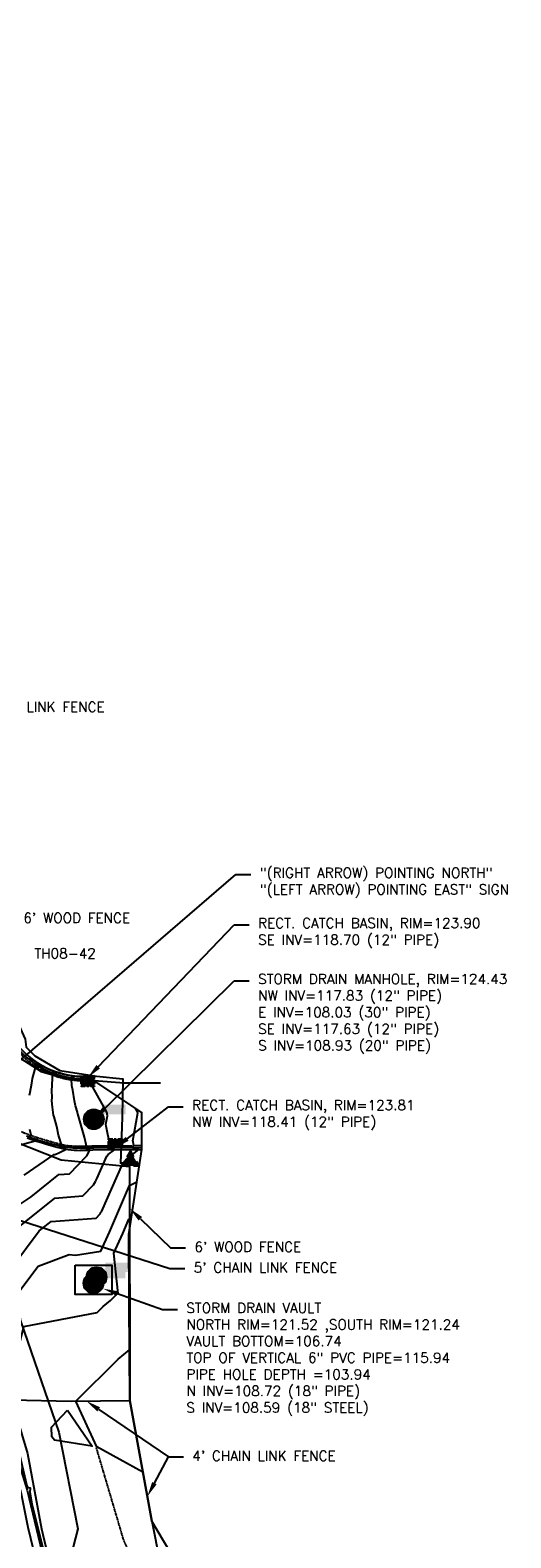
# Model space of a CAD drawing. Header units: feet. Extents: x 351431 to 355879, y 310968 to 329728.
# Tile 244 of 254: x 352605 to 352846, y 328207 to 328963. Entities that reach past the tile are written whole.
import ezdxf
from ezdxf.enums import TextEntityAlignment as Align

# ---------------------------------------------------------------- set-up
doc = ezdxf.new("R2010")
doc.units = ezdxf.units.FT
doc.header["$MEASUREMENT"] = 0
doc.linetypes.add('D25', pattern=[0.375, 0.25, -0.125])
doc.linetypes.add('HIDDEN', pattern=[0.375, 0.25, -0.125])
for name, color, linetype in [('ELIF', 153, 'LINKFENCE'), ('ELTCH-EG1', 253, 'Continuous'), ('ELTCN-EG1', 251, 'Continuous'), ('ELTNB-EG1', 55, 'Continuous'), ('ELTT', 3, 'Continuous'), ('ELTTR', 161, 'HIDDEN'), ('ELUEU', 153, 'UE'), ('ELUTU', 153, 'UT'), ('ELYCB-BACK', 5, 'Continuous'), ('ELYCB-FL', 2, 'Continuous'), ('ELYSP', 1, 'D25'), ('ESMask', 155, 'Continuous'), ('ESUD', 5, 'Continuous'), ('ESUV', 13, 'Continuous'), ('ETFS', 6, 'Continuous'), ('ETGH', 4, 'Continuous'), ('ETIF', 4, 'Continuous'), ('ETUD', 4, 'Continuous')]:
    doc.layers.add(name, color=color, linetype=linetype)
doc.styles.add('ANNO-TOPO', font='simplex.shx')
doc.styles.add('L60', font='simplex', dxfattribs={"height": 2.4})
doc.styles.add('ROMANSM', font='romansm.shx')
doc.linetypes.add('LINKFENCE', pattern='A,0.25,-0.08,0.25,-0.08,["X",ROMANSM,S=0.08,R=0,X=-0.004,Y=-0.04],-0.12', length=0.78)
doc.linetypes.add('UE', pattern='A,0.25,-0.07,0.07,-0.07,0.07,-0.07,0.07,-0.07,0.25,-0.06,["UE",ROMANSM,S=0.08,R=0,X=-0.02,Y=-0.04],-0.175', length=1.225)
doc.linetypes.add('UT', pattern='A,0.25,-0.07,0.07,-0.07,0.07,-0.07,0.25,-0.08,["UT",ROMANSM,S=0.08,R=0,X=-0.04,Y=-0.04],-0.15', length=1.08)

# ---------------------------------------------------------------- blocks, each defined once
blk = doc.blocks.new('ESUDCI')
for p, q in [((-0.068, 0.083), (-0.068, 0.091)), ((-0.068, 0.091), (-0.026, 0.091)), ((-0.068, 0.024), (-0.068, 0.067)), ((-0.06, 0.06), (-0.068, 0.06)), ((-0.063, 0.03), (-0.068, 0.03)), ((-0.068, 0), (-0.068, 0.008)), ((-0.026, 0), (-0.068, 0)), ((-0.026, 0.03), (-0.05, 0.03)), ((-0.023, 0.06), (-0.047, 0.06)), ((0.01, 0.03), (-0.013, 0.03)), ((-0.01, 0.091), (0.01, 0.091)), ((0.013, 0.06), (-0.01, 0.06)), ((0.01, 0), (-0.01, 0)), ((0.047, 0.03), (0.023, 0.03)), ((0.026, 0.091), (0.068, 0.091)), ((0.05, 0.06), (0.026, 0.06)), ((0.068, 0.03), (0.06, 0.03)), ((0.068, 0.06), (0.063, 0.06)), ((0.068, 0.091), (0.068, 0.083)), ((0.068, 0.067), (0.068, 0.024)), ((0.068, 0.008), (0.068, 0)), ((0.068, 0), (0.026, 0))]:
    blk.add_line(p, q)
at = {"layer": 'ESMask'}
blk.add_solid([(-0.068, 0), (-0.068, 0.091), (0.068, 0), (0.068, 0.091)], dxfattribs=at)
blk = doc.blocks.new('ESUMHOLE')
at = {"ltscale": 0.5}
for radius in [0.1, 0.057]:
    blk.add_circle((0, 0), radius, dxfattribs=at)
at = {"layer": 'ESMask', "const_width": 0.1}
blk.add_lwpolyline([(-0.05, 0, 1), (0.05, 0, 1)], format="xyb", close=True, dxfattribs=at)
at = {"layer": 'ESMask', "color": 155}
blk.add_solid([(0.09, 0.05), (0.09, 0.145), (0.321, 0.05), (0.321, 0.145)], dxfattribs=at)
blk = doc.blocks.new('ESUVPED')
for points in [[(-0.033, -0.049), (-0.087, -0.049), (-0.058, 0)], [(-0.033, 0.044), (0, 0.101), (0.032, 0.044)], [(0.058, 0), (0.086, -0.049), (0.032, -0.049)]]:
    blk.add_lwpolyline(points)
at = {"layer": 'ESMask'}
blk.add_solid([(-0.087, -0.049), (0, 0.101), (0.086, -0.049)], dxfattribs=at)
at = {"style": 'L60'}
blk.add_text('V', height=0.0528, dxfattribs=at).set_placement((-0.001, 0.004), align=Align.MIDDLE)

msp = doc.modelspace()

# ---------------------------------------------------------------- linework, layer by layer
at = {"layer": 'ELIF', "flags": 128}
for points in [[(352095.61, 329533.3), (352095.75, 329517.73), (352096.09, 329441.82), (352097.19, 329411.99), (352127.53, 329352.59), (352149.29, 329311.8), (352169.9, 329272.56), (352197.57, 329221.35), (352217.6, 329181.88), (352238.7, 329144.84), (352259.79, 329105.59), (352283.16, 329063.37), (352305.6, 329021.02), (352323.55, 328988.98), (352346.99, 328944.59), (352362.02, 328916.93), (352381.98, 328879.32), (352407.01, 328832.15), (352429.42, 328788.94), (352452.47, 328743.55), (352470.12, 328708.61), (352487.59, 328672.06), (352509.06, 328621.88), (352524.7, 328585.84), (352535.32, 328541.95), (352544.43, 328503.07), (352552.27, 328464.36), (352562.69, 328420.21), (352546.76, 328418.5), (352569.09, 328395.86), (352577.79, 328357.09), (352588.97, 328309.68), (352595.39, 328275.88), (352603.4, 328248.95), (352610.52, 328211.23), (352619.23, 328174.42), (352627.95, 328090.27), (352633.73, 328039.99), (352643.01, 327983.37), (352650.68, 327938.94), (352659.74, 327889), (352669.16, 327840.87), (352678.95, 327789.39), (352687.71, 327744.01), (352690.93, 327721.05)], [(352548.24, 328537.58), (352547.47, 328504.71), (352551.21, 328474.95), (352557.24, 328445.84), (352564.48, 328419.8), (352572.84, 328415.05), (352620.45, 328396.27), (352654.74, 328392.97), (352654.94, 328275.53)], [(352595.39, 328275.88), (352625.4, 328275.28), (352654.94, 328275.53), (352665.95, 328215.09), (352673.84, 328175.39), (352689.79, 328174.77)]]:
    msp.add_lwpolyline(points, dxfattribs=at)
at = {"layer": 'ELTCH-EG1', "flags": 128}
for points, elevation in [([(352595.26, 328371), (352605.39, 328377.84), (352619.23, 328388.96), (352624.59, 328389.37), (352633.35, 328398.39), (352634.86, 328401.18), (352634.87, 328401.21), (352634.86, 328401.22), (352634.77, 328401.25), (352632.79, 328402.05), (352632.56, 328402.15), (352632.33, 328402.24), (352632.71, 328402.7), (352633.05, 328403.15), (352632.88, 328403.98), (352632.14, 328407.63), (352628.76, 328419.39), (352628.7, 328419.63), (352628.66, 328419.77), (352628.53, 328420.19), (352627.66, 328423.41), (352627.02, 328425.89), (352626.24, 328431.34), (352625.97, 328432.73), (352625.82, 328433.52), (352625.73, 328434.03), (352625.52, 328436.51), (352625.31, 328437.08), (352625.15, 328437.53), (352626.05, 328437.85), (352627.13, 328438.28), (352627.17, 328438.3), (352627.2, 328438.31)], 125), ([(352661.48, 328239.62), (352638.38, 328252.37), (352627.8, 328275.3), (352649, 328296.38), (352654.7, 328300.96)], 120), ([(352623.6, 328270.76), (352635.99, 328252.63), (352617.02, 328255.71), (352615.7, 328257.35), (352615.53, 328262.29), (352623.6, 328270.76)], 120)]:
    msp.add_lwpolyline(points, dxfattribs=dict(at, elevation=elevation))
at = {"layer": 'ELTCN-EG1', "flags": 128}
for points, elevation in [([(352596.91, 328360.82), (352617.28, 328377.18), (352631.27, 328378.24), (352636.66, 328383.79), (352637.59, 328385.51), (352638.26, 328386.79), (352643.28, 328398.12), (352644.02, 328398.95), (352647.1, 328401.37), (352644.27, 328401.99), (352643.63, 328402.31), (352644.27, 328402.41), (352643.98, 328402.87), (352644.1, 328403.07), (352644.94, 328403.36), (352642.98, 328413.18), (352642.87, 328414.18), (352643.59, 328418.39), (352643.25, 328420.17), (352636.25, 328432.83), (352635.13, 328436.24), (352634.16, 328436.53), (352633.74, 328436.91), (352634.59, 328437.16), (352634.78, 328437.13), (352634.75, 328437.22), (352635.05, 328437.43), (352636.44, 328438.41)], 124), ([(352601.78, 328388.7), (352616.93, 328398.95), (352617.28, 328399.04), (352617.72, 328399.18), (352619.28, 328399.81), (352620.97, 328400.59), (352622.33, 328401.32), (352622.79, 328401.61), (352622.49, 328401.76), (352621.69, 328402.2), (352621.15, 328402.46), (352619.78, 328403.18), (352619.62, 328403.26), (352619.52, 328403.32), (352619.58, 328403.36), (352620.49, 328404.09), (352619.24, 328408.14), (352619.12, 328408.67), (352618.15, 328413.03), (352616.84, 328417.86), (352616.57, 328418.8), (352616.01, 328422.72), (352615.73, 328425.92), (352615.79, 328427.79), (352615.67, 328430.75), (352616.08, 328437.19), (352616.09, 328437.73), (352616.09, 328438.01), (352616.19, 328438.86), (352616.12, 328439.1), (352615.86, 328439.98), (352616.57, 328440.04), (352617.39, 328440.13), (352617.83, 328440.2), (352618.16, 328440.26)], 126), ([(352604.53, 328428.73), (352604.85, 328430.22), (352605.59, 328434.81), (352605.97, 328437.1), (352607.6, 328443.18), (352607.55, 328443.4), (352607.34, 328444.43), (352607.8, 328444.34), (352608.29, 328444.27), (352609.1, 328444.18), (352609.77, 328444.13)], 127), ([(352633.39, 328437.75), (352634.12, 328437.88), (352634.56, 328437.24), (352633.21, 328437.44), (352633.39, 328437.75)], 124), ([(352595.1, 328341.58), (352609.4, 328360.64), (352615.32, 328365.39), (352637.94, 328367.1), (352639.97, 328369.19), (352640.32, 328369.83), (352640.57, 328370.31), (352651.3, 328394.52), (352652.87, 328396.29), (352659.46, 328401.46), (352658.87, 328401.58), (352655.83, 328402.38), (352656.2, 328402.44), (352656.08, 328402.63), (352656.64, 328403.34), (352656.91, 328403.43), (352656.48, 328405.58), (352656.46, 328405.8), (352658.85, 328419.82), (352658.81, 328420.02), (352657.64, 328422.15)], 123), ([(352604.5, 328408.28), (352605.24, 328408.64), (352604.73, 328411.46)], 127), ([(352598.67, 328403.47), (352607.41, 328405.94), (352606.22, 328406.62), (352605.35, 328407.14), (352604.7, 328407.52)], 127), ([(352610.17, 328185.62), (352603.79, 328211.94), (352600.38, 328229.51), (352589.93, 328266.43), (352587, 328275.41), (352584.58, 328290.77), (352585.22, 328314.08), (352589.28, 328320.54), (352597.58, 328328.07), (352608.84, 328343.07), (352624.39, 328348.87), (352627.66, 328348.43), (352640.31, 328350.49), (352644.63, 328360.11), (352654.63, 328383.37), (352658.35, 328385.3)], 122), ([(352612.67, 328196.18), (352605.84, 328223.68), (352604.77, 328229.44), (352604.92, 328231.63), (352603.89, 328231.8), (352603.26, 328232.6), (352596.51, 328261.95), (352594.42, 328275.88), (352594.59, 328280.1), (352597.79, 328297.01), (352601.68, 328312.69), (352638.47, 328319.78), (352641.49, 328322.78), (352645.23, 328325.79), (352648.59, 328329.15), (352648.96, 328329.28), (352646.91, 328349.49), (352651.32, 328359.31), (352654.42, 328366.53), (352655.58, 328367.13)], 121)]:
    msp.add_lwpolyline(points, dxfattribs=dict(at, elevation=elevation))
at = {"layer": 'ELTNB-EG1'}
msp.add_polyline3d([(352689.79, 328174.77, 121.97), (352665.95, 328215.09, 120.54), (352654.94, 328275.53, 119.21), (352654.47, 328324.46, 120.73), (352654.33, 328358.95, 120.55), (352660.82, 328401.47, 122.89), (352660.84, 328420, 122.87), (352636.47, 328436.35, 123.86), (352637.14, 328437.48, 123.75), (352637, 328438.46, 123.94), (352634.54, 328438.21, 124.21), (352632.07, 328438.1, 124.47), (352629.6, 328438.14, 124.74), (352627.14, 328438.32, 125.01), (352624.69, 328438.64, 125.27), (352622.26, 328439.11, 125.54), (352619.87, 328439.72, 125.81), (352617.51, 328440.47, 126.07), (352615.21, 328441.35, 126.34), (352612.96, 328442.37, 126.61), (352610.77, 328443.52, 126.87), (352608.65, 328444.8, 127.14), (352606.62, 328446.19, 127.41), (352604.67, 328447.71, 127.67)], dxfattribs=at)
at = {"layer": 'ELTT', "flags": 128}
for points in [[(352317.09, 328970.71), (352334.32, 328938.48), (352341.35, 328905.23), (352362.03, 328869.51), (352385.61, 328822.7), (352403.64, 328778.69), (352422.95, 328732.71), (352441.75, 328697.43), (352460, 328658.08), (352477.19, 328609.83), (352493.27, 328578.29), (352510.88, 328534.5), (352517.42, 328497.79), (352524.26, 328455.19), (352546.73, 328418.51), (352557.89, 328377.54), (352573.18, 328328.17), (352589.11, 328275.91), (352603.24, 328230.6), (352614.34, 328184.47), (352641.7, 328125.05), (352640.18, 328085.93), (352633.3, 328056.77)], [(352560.73, 328438.69), (352572.84, 328415.05), (352578.53, 328394.6), (352591.54, 328360.9), (352599.9, 328315.51), (352619.25, 328259.78), (352628.68, 328211.28), (352619.23, 328174.42), (352655.21, 328141.59), (352697.81, 328113.39), (352712.69, 328127.58), (352724.88, 328146.93)], [(352654.33, 328358.95), (352654.47, 328324.46)]]:
    msp.add_lwpolyline(points, dxfattribs=at)
at = {"layer": 'ELTTR', "flags": 128}
msp.add_lwpolyline([(352637.96, 328251.79), (352651.51, 328206), (352670.5, 328162.28), (352699.89, 328127.5), (352726.57, 328091.04), (352742.08, 328071.67), (352743.49, 328039.65), (352747.11, 328015.15), (352760.4, 327989.27), (352761.26, 327978.97), (352756.4, 327955.4), (352766, 327917.93), (352763.78, 327881.7), (352756.53, 327831.66), (352741.33, 327794.13), (352735.41, 327742.21), (352739.9, 327685.7), (352756.08, 327652.73), (352775.82, 327628.65), (352806.64, 327615.64), (352846.23, 327620.22)], dxfattribs=at)
at = {"layer": 'ELUEU', "flags": 128}
msp.add_lwpolyline([(352587.21, 328541.95), (352586.07, 328521.86), (352586.29, 328488.33), (352587.71, 328472.97), (352590.27, 328460.49), (352593.11, 328454.39), (352599.69, 328447.46), (352610.3, 328440.68), (352621.85, 328437.37), (352652.05, 328434.93), (352670.28, 328434.99)], dxfattribs=at)
at = {"layer": 'ELUTU', "flags": 128}
msp.add_lwpolyline([(352592.53, 328551.9), (352591.25, 328524.63), (352591.89, 328491.32), (352596.37, 328469.1), (352599.1, 328463.83), (352602.3, 328456.84), (352602.83, 328452.85), (352607.18, 328448.55), (352619.75, 328441.07), (352638.12, 328438.22), (352651.4, 328436.89), (352651.08, 328417.59), (352650.11, 328394.64), (352655.18, 328395.6)], dxfattribs=at)
at = {"layer": 'ELYCB-BACK', "flags": 128}
msp.add_lwpolyline([(352589.01, 328593.42), (352589.19, 328547.89), (352589.07, 328512.95), (352589.32, 328479.62, 0.449046), (352637, 328438.46)], format="xyb", dxfattribs=at)
msp.add_lwpolyline([(352603.23, 328407.39), (352605.62, 328406.54), (352608.04, 328405.73), (352610.51, 328404.96), (352613.03, 328404.2), (352618.33, 328402.71), (352621.14, 328401.96), (352622.46, 328401.66), (352623.89, 328401.43), (352625.39, 328401.27), (352626.94, 328401.17), (352628.48, 328401.1), (352629.99, 328401.08), (352632.73, 328401.12), (352634.85, 328401.21), (352636.23, 328401.3), (352660.82, 328401.47)], dxfattribs=at)
at = {"layer": 'ELYCB-FL', "flags": 128}
msp.add_lwpolyline([(352588.14, 328593.19), (352588.08, 328548.52), (352588.22, 328512.31), (352588.55, 328479.44, 0.452535), (352637.14, 328437.48)], format="xyb", dxfattribs=at)
msp.add_lwpolyline([(352602.91, 328408.38), (352605.15, 328407.57), (352607.41, 328406.8), (352609.71, 328406.06), (352612.07, 328405.36), (352617.03, 328403.97), (352619.66, 328403.28), (352621.16, 328402.95), (352622.78, 328402.69), (352624.49, 328402.5), (352626.24, 328402.37), (352627.99, 328402.28), (352629.69, 328402.24), (352632.8, 328402.24), (352635.2, 328402.31), (352636.76, 328402.39), (352660.61, 328402.45)], dxfattribs=at)
at = {"layer": 'ELYSP', "flags": 128}
msp.add_lwpolyline([(352554.13, 328590.98), (352554.02, 328549.75), (352554.22, 328505.74), (352554.65, 328475.63), (352555.48, 328471.27), (352556.44, 328466.67), (352557.03, 328464.02), (352557.68, 328461.23), (352558.4, 328458.37), (352559.17, 328455.5), (352559.98, 328452.71), (352560.83, 328450.07), (352561.71, 328447.64), (352562.33, 328446.09), (352562.97, 328444.62), (352563.62, 328443.22), (352564.29, 328441.87), (352564.99, 328440.57), (352565.73, 328439.3), (352566.5, 328438.06), (352567.31, 328436.84), (352568.16, 328435.63), (352569.07, 328434.43), (352570.03, 328433.21), (352571.05, 328431.97), (352572.13, 328430.71), (352574.66, 328427.87), (352575.89, 328426.54), (352577.11, 328425.26), (352578.33, 328424.04), (352579.57, 328422.87), (352580.84, 328421.74), (352582.15, 328420.65), (352583.5, 328419.6), (352584.92, 328418.57), (352586.42, 328417.57), (352588, 328416.6), (352589.68, 328415.64), (352592.13, 328414.33), (352594.51, 328413.13), (352596.84, 328412.03), (352599.13, 328411.02), (352601.41, 328410.08), (352603.67, 328409.2), (352605.96, 328408.39), (352608.27, 328407.61), (352610.62, 328406.87), (352613.03, 328406.15), (352618.09, 328404.73), (352620.78, 328404.01), (352622.13, 328403.71), (352623.59, 328403.48), (352625.13, 328403.31), (352626.71, 328403.2), (352628.28, 328403.13), (352629.82, 328403.11), (352632.62, 328403.13), (352634.8, 328403.21), (352636.2, 328403.3), (352660.27, 328403.46)], dxfattribs=at)
msp.add_lwpolyline([(352587.17, 328592.67), (352587.24, 328548.57), (352587.23, 328511.79), (352587.52, 328479.57, 0.443283), (352636.47, 328436.35)], format="xyb", dxfattribs=at)
at = {"layer": 'ESUD', "flags": 128}
msp.add_lwpolyline([(352627.39, 328343.42), (352645.79, 328343.42), (352645.79, 328328.82), (352627.39, 328328.82)], close=True, dxfattribs=at)
at = {"layer": 'ETFS', "linetype": 'ByBlock', "lineweight": -2}
msp.add_line((352708.16, 328539.47), (352715.66, 328539.47), dxfattribs=at)
msp.add_lwpolyline([(352577.88, 328427.5), (352708.16, 328539.47)], dxfattribs=at)
at = {"layer": 'ETIF', "linetype": 'ByBlock', "lineweight": -2}
for p, q in [((352675.32, 328352.16), (352682.82, 328352.16)), ((352674.95, 328341.81), (352682.45, 328341.81)), ((352674.24, 328247.35), (352681.74, 328247.35))]:
    msp.add_line(p, q, dxfattribs=at)
for points in [[(352581.08, 328371.95), (352674.95, 328341.81)], [(352660.18, 328366.76), (352675.32, 328352.16)], [(352639.25, 328271.13), (352674.24, 328247.35)], [(352667.21, 328234.13), (352674.24, 328247.35)]]:
    msp.add_lwpolyline(points, dxfattribs=at)
at = {"layer": 'ETIF'}
for points in [[(352659.31, 328365.86), (352654.78, 328371.96), (352661.05, 328367.66)], [(352638.55, 328270.09), (352633.05, 328275.34), (352639.95, 328272.16)], [(352668.31, 328233.54), (352663.69, 328227.5), (352666.11, 328234.71)]]:
    msp.add_solid(points, dxfattribs=at)
at = {"layer": 'ETUD', "linetype": 'ByBlock', "lineweight": -2}
for p, q in [((352707.3, 328514.24), (352714.8, 328514.24)), ((352707.3, 328486.2), (352714.8, 328486.2)), ((352674.21, 328422.94), (352681.71, 328422.94)), ((352671.26, 328321.21), (352678.76, 328321.21))]:
    msp.add_line(p, q, dxfattribs=at)
for points in [[(352639, 328443.05), (352707.3, 328514.24)], [(352642.11, 328421.94), (352707.3, 328486.2)], [(352653.49, 328406.86), (352674.21, 328422.94)], [(352648.62, 328329.2), (352671.26, 328321.21)]]:
    msp.add_lwpolyline(points, dxfattribs=at)
at = {"layer": 'ETUD'}
for points in [[(352639.91, 328442.19), (352633.81, 328437.64), (352638.1, 328443.92)], [(352642.99, 328421.05), (352636.77, 328416.68), (352641.24, 328422.83)], [(352654.25, 328405.88), (352647.56, 328402.27), (352652.72, 328407.85)], [(352648.2, 328328.03), (352641.55, 328331.7), (352649.04, 328330.38)]]:
    msp.add_solid(points, dxfattribs=at)

# ---------------------------------------------------------------- block references
at = {"layer": 'ESUD', "xscale": 50, "yscale": 50, "zscale": 50, "rotation": 180}
msp.add_blockref('ESUDCI', (352633.81, 328437.64), dxfattribs=at)
at = {"layer": 'ESUD', "xscale": 50, "yscale": 50, "zscale": 50}
for name, p in [('ESUMHOLE', (352636.77, 328416.68)), ('ESUDCI', (352647.56, 328402.27)), ('ESUMHOLE', (352636.59, 328334.41)), ('ESUMHOLE', (352638.14, 328337.49))]:
    msp.add_blockref(name, p, dxfattribs=at)
at = {"layer": 'ESUV', "xscale": 50, "yscale": 50, "zscale": 50}
msp.add_blockref('ESUVPED', (352655.18, 328395.6), dxfattribs=at)

# ---------------------------------------------------------------- texts
at = {"layer": 'ETFS', "insert": (352720.16, 328542.8), "char_height": 5, "attachment_point": 1, "style": 'ANNO-TOPO'}
msp.add_mtext('"(RIGHT ARROW) POINTING NORTH"\\P"(LEFT ARROW) POINTING EAST" SIGN', dxfattribs=at)
at = {"layer": 'ETGH', "insert": (352606.92, 328502.4), "char_height": 5, "attachment_point": 1, "style": 'ANNO-TOPO'}
msp.add_mtext('TH08-42', dxfattribs=at)
at = {"layer": 'ETIF', "char_height": 5, "attachment_point": 1, "style": 'ANNO-TOPO'}
for s, insert in [("5' CHAIN LINK FENCE", (352570.22, 328626)), ("6' WOOD FENCE", (352601.42, 328520.17)), ("6' WOOD FENCE", (352687.32, 328355.16)), ("5' CHAIN LINK FENCE", (352686.95, 328344.81)), ("4' CHAIN LINK FENCE", (352686.24, 328250.35))]:
    msp.add_mtext(s, dxfattribs=dict(at, insert=insert))
at = {"layer": 'ETUD', "char_height": 5, "attachment_point": 1, "style": 'ANNO-TOPO'}
for s, insert in [('RECT. CATCH BASIN, RIM=123.90\\PSE INV=118.70 (12" PIPE)', (352719.3, 328517.58)), ('STORM DRAIN MANHOLE, RIM=124.43\\PNW INV=117.83 (12" PIPE)\\PE INV=108.03 (30" PIPE)\\PSE INV=117.63 (12" PIPE)\\PS INV=108.93 (20" PIPE)', (352719.3, 328489.53)), ('RECT. CATCH BASIN, RIM=123.81\\PNW INV=118.41 (12" PIPE)', (352686.21, 328426.28)), ('STORM DRAIN VAULT \\PNORTH RIM=121.52 ,SOUTH RIM=121.24\\PVAULT BOTTOM=106.74\\PTOP OF VERTICAL 6" PVC PIPE=115.94\\PPIPE HOLE DEPTH =103.94\\PN INV=108.72 (18" PIPE)\\PS INV=108.59 (18" STEEL)', (352683.26, 328324.55))]:
    msp.add_mtext(s, dxfattribs=dict(at, insert=insert))

doc.saveas('drawing.dxf')
